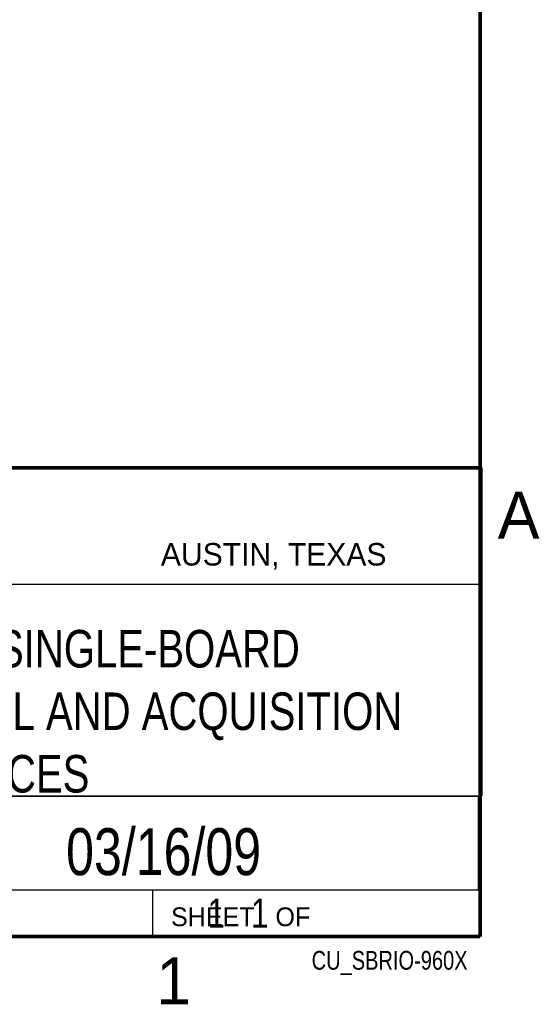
# Model space of a CAD drawing. Header units: inches. Extents: x 0 to 34, y 0 to 22.
# Tile 12 of 15: x 31 to 33.8, y 0.1 to 5.4. Entities that reach past the tile are written whole.
import ezdxf
from ezdxf.enums import TextEntityAlignment as Align

# ---------------------------------------------------------------- set-up
doc = ezdxf.new("R2010")
doc.units = ezdxf.units.IN
doc.header["$LTSCALE"] = 1.87
doc.header["$MEASUREMENT"] = 0
doc.layers.get('0').update_dxf_attribs({"linetype": 'CONTINUOUS'})
doc.styles.get("Standard").update_dxf_attribs({"font": 'txt', "width": 0.8})

msp = doc.modelspace()

# ---------------------------------------------------------------- linework, layer by layer
at = {"color": 2, "linetype": 'CONTINUOUS'}
for p, q in [((28.3793, 3.0003), (33.5093, 3.0003)), ((33.5093, 3.0003), (33.5093, 1.2503)), ((28.7231, 2.38), (33.5, 2.38)), ((28.3793, 1.2503), (33.5093, 1.2503)), ((30.13, 1.2499), (33.49, 1.2499)), ((33.49, 1.2499), (33.49, 0.7499)), ((28.38, 0.75), (33.5, 0.75)), ((30.13, 0.7499), (33.49, 0.7499)), ((31.75, 0.75), (33.5, 0.75)), ((31.75, 0.75), (31.75, 0.5)), ((33.5, 0.75), (33.5, 0.5)), ((31.75, 0.5), (33.5, 0.5)), ((32.4953, 0.5017), (33.4953, 0.5017)), ((32.4953, 0.5017), (32.4953, 0.5012)), ((32.4953, 0.5012), (33.4953, 0.5012)), ((33.4953, 0.5017), (33.4953, 0.5012))]:
    msp.add_line(p, q, dxfattribs=at)
at = {"color": 7, "linetype": 'CONTINUOUS', "const_width": 0.02}
for points in [[(33.5, 0.5), (33.5, 21.5)], [(25.58, 3), (33.5, 3)], [(0.5, 0.5), (33.5, 0.5)]]:
    msp.add_lwpolyline(points, dxfattribs=at)

# ---------------------------------------------------------------- texts
at = {"color": 2, "linetype": 'CONTINUOUS'}
for s, height, p in [('A', 0.25, (33.5939, 2.6228)), ('AUSTIN, TEXAS', 0.12, (31.7957, 2.479)), ('SHEET   OF', 0.1, (31.8499, 0.5557)), ('1', 0.25, (31.7706, 0.139))]:
    msp.add_text(s, height=height, dxfattribs=at).set_placement(p)
at = {"color": 7, "linetype": 'CONTINUOUS', "width": 0.8}
msp.add_text('03/16/09', height=0.25, dxfattribs=at).set_placement((31.81, 0.828), align=Align.CENTER)
at = {"color": 2, "linetype": 'CONTINUOUS', "width": 0.8}
msp.add_text('CU_SBRIO-960X', height=0.1, dxfattribs=at).set_placement((33.4328, 0.3236), align=Align.RIGHT)
at = {"color": 7, "linetype": 'CONTINUOUS'}
for s, insert, char_height, width, attachment_point in [('NI SBRIO-960X SINGLE-BOARD\\PEMBEDDED CONTROL AND ACQUISITION\\PDEVICES', (30.9443, 2.1353), 0.2, 5.12, 2), ('     1   1', (31.8125, 0.7031), 0.15625, 1.25, 1)]:
    msp.add_mtext(s, dxfattribs=dict(at, insert=insert, char_height=char_height, width=width, attachment_point=attachment_point))

doc.saveas('drawing.dxf')
